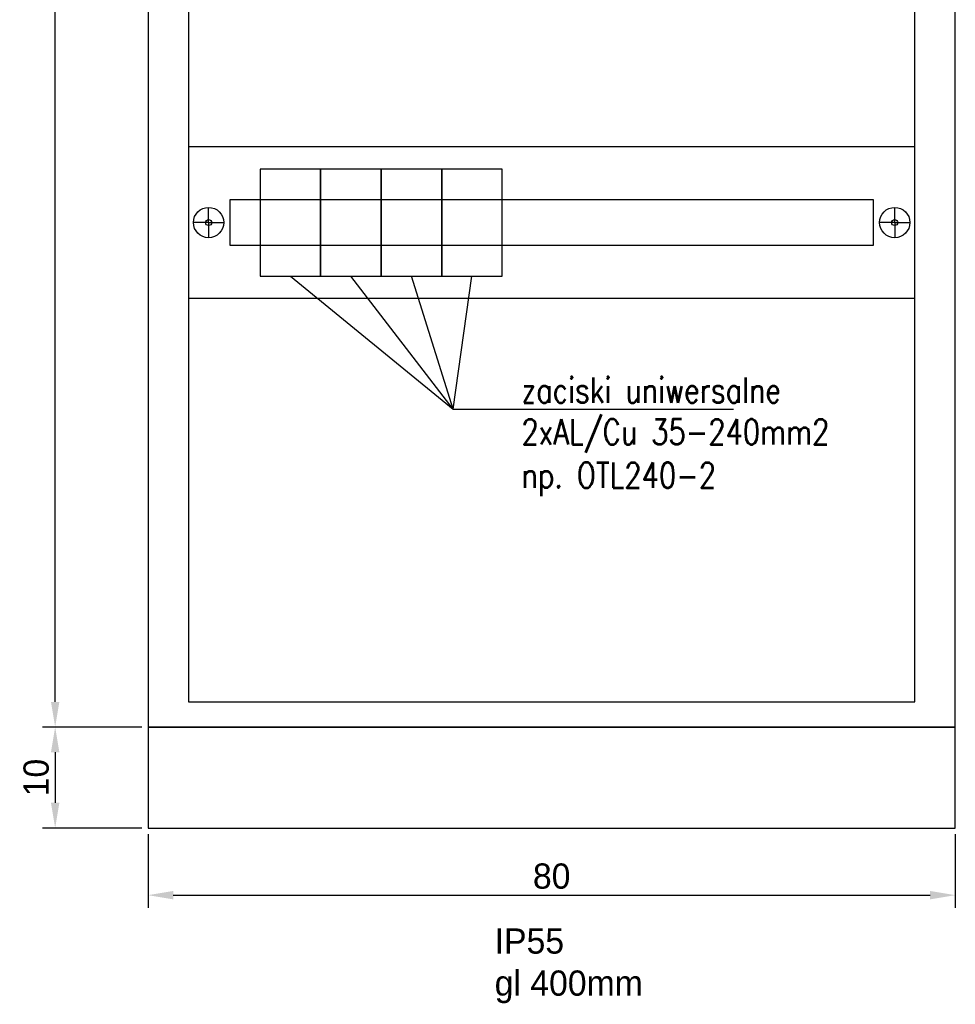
# Model space of a CAD drawing. Header units: centimetres. Extents: x -4250 to -484, y 169 to 6592.
# Tile 4 of 178: x -2783 to -2690, y 169 to 267. Entities that reach past the tile are written whole.
import ezdxf

# ---------------------------------------------------------------- set-up
doc = ezdxf.new("R2010")
doc.units = ezdxf.units.CM
doc.layers.add('1', color=7, linetype='Continuous')
doc.styles.add('RomanS', font='simplex.shx', dxfattribs={"width": 0.8})
doc.dimstyles.new('ISO-25', dxfattribs={"dimtxt": 2.5, "dimasz": 2.5, "dimexe": 1.25, "dimexo": 0.625, "dimtad": 1, "dimdsep": 46, "dimtxsty": 'Standard', "dimcen": 2.5, "dimadec": 0, "dimazin": 0, "dimtfac": 1, "dimtmove": 0, "dimatfit": 3, "dimfxl": 0, "dimarcsym": 0})

# ---------------------------------------------------------------- blocks, each defined once
blk = doc.blocks.new('*D112')
at = {"layer": '1', "color": 0, "lineweight": -2}
for p, q in [((-2770.674, 396.917), (-2780.506, 396.917)), ((-2779.256, 199.417), (-2779.256, 394.417)), ((-2770.674, 196.917), (-2780.506, 196.917))]:
    blk.add_line(p, q, dxfattribs=at)
at = {"layer": '1', "color": 0}
for points in [[(-2779.673, 394.417), (-2778.839, 394.417), (-2779.256, 396.917)], [(-2779.673, 199.417), (-2778.839, 199.417), (-2779.256, 196.917)]]:
    blk.add_solid(points, dxfattribs=at)
at = {"layer": 'Defpoints', "color": 0}
for p in [(-2779.256, 396.917), (-2770.049, 396.917), (-2770.049, 196.917)]:
    blk.add_point(p, dxfattribs=at)
at = {"layer": '1', "color": 0, "insert": (-2781.131, 296.917), "char_height": 2.5, "attachment_point": 5, "rotation": 90}
blk.add_mtext('200', dxfattribs=at)
blk = doc.blocks.new('114627_1145433629')
blk.add_lwpolyline([(0, 0), (0, -10), (80, -10), (80, 0)], close=True)
at = {"flags": 1}
for tag, p in [('BD', (84.047, 0.272)), ('NK', (84.047, -1.72)), ('TYP', (84.047, -3.32)), ('PO', (84.047, -4.858))]:
    blk.add_attdef(tag, p, '', height=1, dxfattribs=at)
blk = doc.blocks.new('*D113')
at = {"layer": '1', "color": 0, "lineweight": -2}
for p, q in [((-2770.049, 186.292), (-2770.049, 179.013)), ((-2690.049, 186.292), (-2690.049, 179.013)), ((-2767.549, 180.263), (-2692.549, 180.263))]:
    blk.add_line(p, q, dxfattribs=at)
at = {"layer": '1', "color": 0}
for points in [[(-2767.549, 180.68), (-2767.549, 179.847), (-2770.049, 180.263)], [(-2692.549, 180.68), (-2692.549, 179.847), (-2690.049, 180.263)]]:
    blk.add_solid(points, dxfattribs=at)
at = {"layer": 'Defpoints', "color": 0}
for p in [(-2770.049, 186.917), (-2690.049, 186.917), (-2690.049, 180.263)]:
    blk.add_point(p, dxfattribs=at)
at = {"layer": '1', "color": 0, "insert": (-2730.049, 182.138), "char_height": 2.5, "attachment_point": 5}
blk.add_mtext('80', dxfattribs=at)
blk = doc.blocks.new('*D114')
at = {"layer": '1', "color": 0, "lineweight": -2}
for p, q in [((-2770.674, 196.917), (-2780.506, 196.917)), ((-2779.256, 194.417), (-2779.256, 189.417)), ((-2770.674, 186.917), (-2780.506, 186.917))]:
    blk.add_line(p, q, dxfattribs=at)
at = {"layer": '1', "color": 0}
for points in [[(-2779.673, 194.417), (-2778.839, 194.417), (-2779.256, 196.917)], [(-2779.673, 189.417), (-2778.839, 189.417), (-2779.256, 186.917)]]:
    blk.add_solid(points, dxfattribs=at)
at = {"layer": 'Defpoints', "color": 0}
for p in [(-2770.049, 196.917), (-2779.256, 186.917), (-2770.049, 186.917)]:
    blk.add_point(p, dxfattribs=at)
at = {"layer": '1', "color": 0, "insert": (-2781.131, 191.917), "char_height": 2.5, "attachment_point": 5, "rotation": 90}
blk.add_mtext('10', dxfattribs=at)
blk = doc.blocks.new('286690_1790574627')
for p, q in [((2, 7.5), (2, 9)), ((70, 7.5), (70, 9)), ((2, 7.5), (0.5, 7.5)), ((2, 7.5), (3.5, 7.5)), ((2, 7.5), (2, 6)), ((70, 7.5), (68.5, 7.5)), ((70, 7.5), (70, 6)), ((70, 7.5), (71.5, 7.5))]:
    blk.add_line(p, q)
for points in [[(0, 0), (72, 0), (72, 15), (0, 15)], [(4.1, 5.25), (67.9, 5.25), (67.9, 9.75), (4.1, 9.75)]]:
    blk.add_lwpolyline(points, close=True)
for centre, radius in [((2, 7.5), 1.5), ((70, 7.5), 1.5), ((2, 7.5), 0.3), ((70, 7.5), 0.3)]:
    blk.add_circle(centre, radius)
at = {"flags": 1}
for tag, p in [('BD', (74.383, 9.534)), ('NK', (74.383, 7.542)), ('TYP', (74.383, 5.942)), ('PO', (74.383, 4.404))]:
    blk.add_attdef(tag, p, '', height=1, dxfattribs=at)

msp = doc.modelspace()

# ---------------------------------------------------------------- linework, layer by layer
for p, q in [((-2755.9488, 241.6168), (-2739.8103, 228.4091)), ((-2739.8103, 228.4091), (-2749.9488, 241.6168)), ((-2739.8103, 228.4091), (-2743.9488, 241.6168)), ((-2739.8103, 228.4091), (-2737.9488, 241.6168)), ((-2739.8103, 228.4091), (-2712.0282, 228.4091))]:
    msp.add_line(p, q)
at = {"color": 3}
msp.add_lwpolyline([(-2770.0488, 396.9168), (-2770.0488, 196.9168), (-2690.0488, 196.9168), (-2690.0488, 396.9168)], close=True, dxfattribs=at)
for points in [[(-2766.0488, 199.4168), (-2694.0488, 199.4168), (-2694.0488, 394.4168), (-2766.0488, 394.4168)], [(-2758.9488, 241.6168), (-2752.9488, 241.6168), (-2752.9488, 252.2168), (-2758.9488, 252.2168)], [(-2752.9488, 241.6168), (-2746.9488, 241.6168), (-2746.9488, 252.2168), (-2752.9488, 252.2168)], [(-2746.9488, 241.6168), (-2740.9488, 241.6168), (-2740.9488, 252.2168), (-2746.9488, 252.2168)], [(-2740.9488, 241.6168), (-2734.9488, 241.6168), (-2734.9488, 252.2168), (-2740.9488, 252.2168)]]:
    msp.add_lwpolyline(points, close=True)

# ---------------------------------------------------------------- block references
msp.add_blockref('286690_1790574627', (-2766.0488, 239.4168))
at = {"layer": '1'}
msp.add_blockref('114627_1145433629', (-2770.0488, 196.9168), dxfattribs=at)

# ---------------------------------------------------------------- texts
at = {"style": 'RomanS', "width": 0.8}
for s, p in [('zaciski uniwersalne', (-2733.047, 229.0493)), ('2xAL/Cu 35-240mm2', (-2733.047, 224.9333)), ('np. OTL240-2', (-2733.047, 220.6245))]:
    msp.add_text(s, height=2.5, dxfattribs=at).set_placement(p)
at = {"insert": (-2735.6984, 176.9675), "char_height": 2.5, "width": 37.827904, "attachment_point": 1}
msp.add_mtext('{\\C7;IP55\\Pgl 400mm}', dxfattribs=at)

# ---------------------------------------------------------------- dimensions: what is measured, and where the dimension line sits
at = {"layer": '1'}
for base, p2, picture, middle in [((-2779.2559, 396.9168), (-2770.0488, 396.9168), '*D112', (-2781.1309, 296.9168)), ((-2779.2559, 186.9168), (-2770.0488, 186.9168), '*D114', (-2781.1309, 191.9168))]:
    dim = msp.add_linear_dim(base=base, p1=(-2770.0488, 196.9168), p2=p2, angle=90, dimstyle='ISO-25', dxfattribs=at)
    dim.commit()
    dim.dimension.update_dxf_attribs({"geometry": picture, "text_midpoint": middle})
dim = msp.add_linear_dim(base=(-2690.0488, 180.2633), p1=(-2770.0488, 186.9168), p2=(-2690.0488, 186.9168), dimstyle='ISO-25', dxfattribs=at)
dim.commit()
dim.dimension.update_dxf_attribs({"geometry": '*D113', "text_midpoint": (-2730.0488, 180.2633), "dimtype": 160})

doc.saveas('drawing.dxf')
